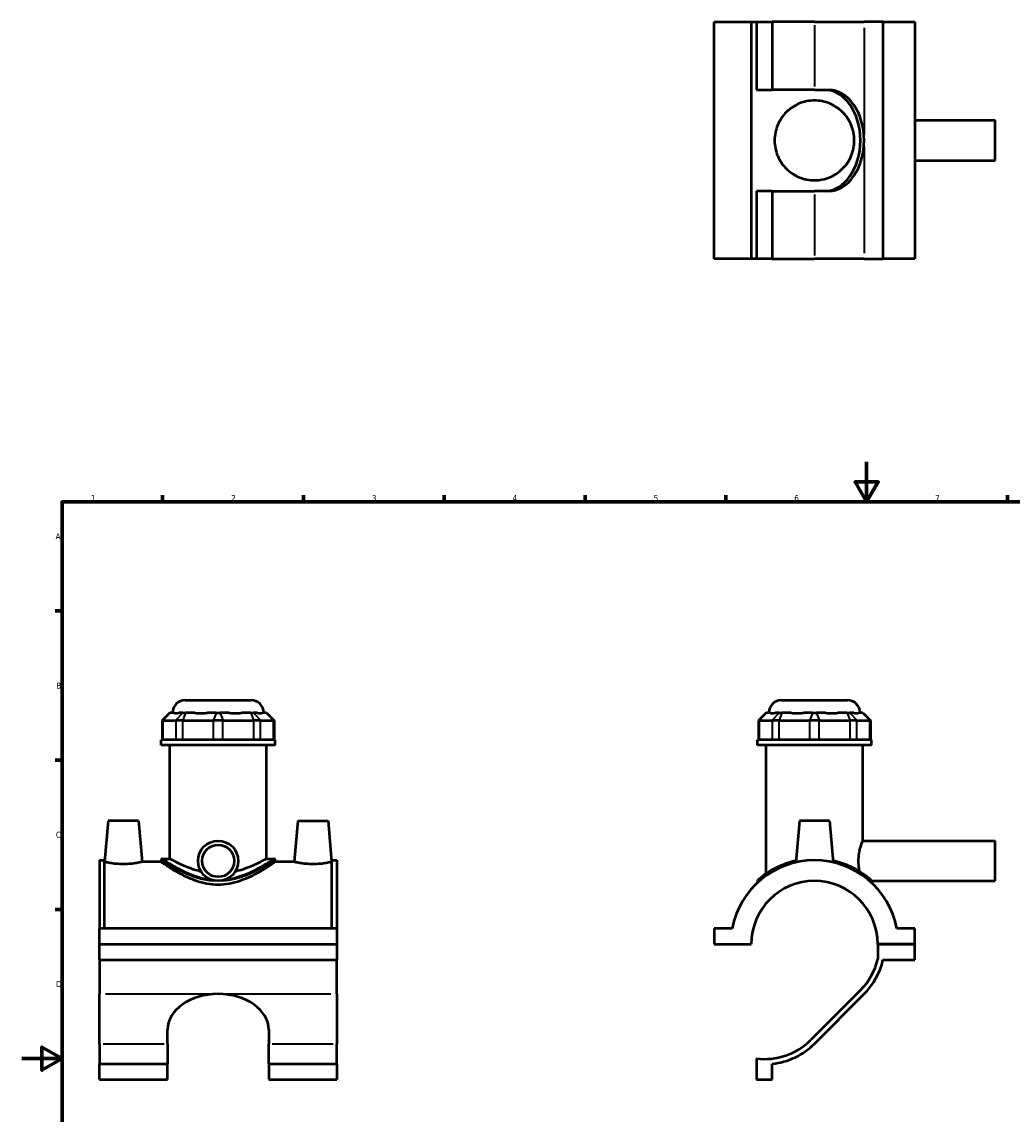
# Model space of a CAD drawing. Header units: millimetres. Extents: x 0 to 898, y -421 to 940.
# Tile 4 of 5: x 0 to 493, y 269 to 813. Entities that reach past the tile are written whole.
import ezdxf

# ---------------------------------------------------------------- set-up
doc = ezdxf.new("R2010")
doc.units = ezdxf.units.MM
for name, color, linetype, lineweight in [('Border (ANSI)', 7, 'Continuous', 70), ('Visible (ANSI)', 7, 'Continuous', 50), ('Visible Narrow (ANSI)', 7, 'Continuous', 35)]:
    doc.layers.add(name, color=color, linetype=linetype, lineweight=lineweight)
doc.styles.add('Note Text (ANSI)', font='tahoma.ttf')

# ---------------------------------------------------------------- blocks, each defined once
blk = doc.blocks.new('Borders Default Border')
at = {"layer": 'Border (ANSI)'}
for p, q in [((70.08, 574), (70.08, 577.45)), ((140.17, 574), (140.17, 577.45)), ((210.25, 574), (210.25, 577.45)), ((280.33, 574), (280.33, 577.45)), ((350.42, 574), (350.42, 577.45)), ((490.58, 574), (490.58, 577.45)), ((560.67, 574), (560.67, 577.45)), ((630.75, 574), (630.75, 577.45)), ((700.83, 574), (700.83, 577.45)), ((770.92, 574), (770.92, 577.45)), ((20, 519.75), (16.55, 519.75)), ((821, 519.75), (824.45, 519.75)), ((20, 445.5), (16.55, 445.5)), ((821, 445.5), (824.45, 445.5)), ((20, 371.25), (16.55, 371.25)), ((821, 371.25), (824.45, 371.25)), ((20, 222.75), (16.55, 222.75)), ((821, 222.75), (824.45, 222.75)), ((20, 148.5), (16.55, 148.5)), ((821, 148.5), (824.45, 148.5)), ((20, 74.25), (16.55, 74.25)), ((821, 74.25), (824.45, 74.25)), ((70.08, 20), (70.08, 16.55)), ((140.17, 20), (140.17, 16.55)), ((210.25, 20), (210.25, 16.55)), ((280.33, 20), (280.33, 16.55)), ((350.42, 20), (350.42, 16.55)), ((490.58, 20), (490.58, 16.55)), ((560.67, 20), (560.67, 16.55)), ((630.75, 20), (630.75, 16.55)), ((700.83, 20), (700.83, 16.55)), ((770.92, 20), (770.92, 16.55))]:
    blk.add_line(p, q, dxfattribs=at)
at = {"layer": 'Border (ANSI)', "flags": 128}
for points in [[(420.5, 594), (420.5, 574), (414.73, 584), (426.27, 584), (420.5, 574)], [(20, 20), (20, 574), (821, 574), (821, 20), (20, 20)], [(0, 297), (20, 297), (10, 302.77), (10, 291.23), (20, 297)], [(841, 297), (821, 297), (831, 302.77), (831, 291.23), (821, 297)], [(420.5, 0), (420.5, 20), (414.73, 10), (426.27, 10), (420.5, 20)]]:
    blk.add_lwpolyline(points, dxfattribs=at)
at = {"layer": 'Border (ANSI)', "color": 230, "true_color": 0xff0080, "attachment_point": 7, "style": 'Note Text (ANSI)'}
for s, insert, char_height in [('1', (34.35, 574.4), 3.05), ('2', (104.2, 574.4), 3.05), ('3', (174.26, 574.34), 3.05), ('4', (244.23, 574.4), 3.05), ('5', (314.48, 574.34), 3.05), ('6', (384.49, 574.34), 3.05), ('7', (454.6, 574.4), 3.05), ('8', (524.63, 574.33), 3.05), ('9', (594.7, 574.34), 3.05), ('10', (663.96, 574.34), 3.048), ('11', (734.04, 574.4), 3.048), ('12', (804.13, 574.4), 3.048), ('A', (16.78, 555.35), 3.05), ('A', (821.63, 555.35), 3.05), ('B', (17.15, 481.1), 3.05), ('B', (821.99, 481.1), 3.05), ('C', (16.95, 406.8), 3.05), ('C', (821.8, 406.8), 3.05), ('D', (16.96, 332.6), 3.05), ('D', (821.81, 332.6), 3.05), ('E', (17.21, 258.35), 3.05), ('E', (822.05, 258.35), 3.05), ('F', (17.29, 184.1), 3.05), ('F', (822.14, 184.1), 3.05), ('G', (16.81, 109.79), 3.05), ('G', (821.66, 109.79), 3.05), ('H', (16.97, 35.6), 3.05), ('H', (821.81, 35.6), 3.05), ('1', (34.35, 16.55), 3.05), ('2', (104.2, 16.55), 3.05), ('3', (174.26, 16.49), 3.05), ('4', (244.23, 16.55), 3.05), ('5', (314.48, 16.49), 3.05), ('6', (384.49, 16.49), 3.05), ('7', (454.6, 16.55), 3.05), ('8', (524.63, 16.48), 3.05), ('9', (594.7, 16.49), 3.05), ('10', (663.96, 16.49), 3.048), ('11', (734.04, 16.55), 3.048), ('12', (804.13, 16.55), 3.048)]:
    blk.add_mtext(s, dxfattribs=dict(at, insert=insert, char_height=char_height))

msp = doc.modelspace()

# ---------------------------------------------------------------- linework, layer by layer
at = {"layer": 'Visible (ANSI)'}
for p, q in [((344.531, 812.886), (363.031, 812.886)), ((344.531, 694.886), (344.531, 812.886)), ((363.031, 812.886), (363.031, 694.886)), ((363.031, 812.886), (365.631, 812.886)), ((365.631, 812.886), (365.631, 779.086)), ((365.631, 812.886), (373.456, 812.886)), ((373.456, 812.886), (373.456, 779.086)), ((394.531, 812.886), (373.456, 812.886)), ((394.531, 812.886), (419.262, 812.886)), ((428.631, 812.886), (419.262, 812.886)), ((428.631, 812.886), (428.631, 694.886)), ((428.631, 812.886), (444.531, 812.886)), ((444.531, 812.886), (444.531, 694.886)), ((365.631, 779.086), (373.456, 779.086)), ((394.531, 779.086), (373.456, 779.086)), ((394.531, 779.086), (401.443, 779.086)), ((444.531, 763.886), (484.531, 763.886)), ((484.531, 743.886), (484.531, 763.886)), ((444.531, 743.886), (484.531, 743.886)), ((373.456, 728.686), (365.631, 728.686)), ((365.631, 728.686), (365.631, 694.886)), ((373.456, 728.686), (394.531, 728.686)), ((373.456, 728.686), (373.456, 694.886)), ((401.443, 728.686), (394.531, 728.686)), ((363.031, 694.886), (344.531, 694.886)), ((365.631, 694.886), (363.031, 694.886)), ((373.456, 694.886), (365.631, 694.886)), ((373.456, 694.886), (394.531, 694.886)), ((419.262, 694.886), (394.531, 694.886)), ((419.262, 694.886), (428.631, 694.886)), ((444.531, 694.886), (428.631, 694.886)), ((81.335, 475.398), (114.095, 475.398)), ((378.151, 475.398), (410.911, 475.398)), ((73.664, 469.098), (69.884, 465.318)), ((73.664, 469.098), (73.856, 469.098)), ((75.679, 469.098), (73.856, 469.098)), ((80.162, 469.098), (78.34, 469.098)), ((80.162, 469.098), (81.526, 469.098)), ((85.927, 469.098), (81.526, 469.098)), ((96.751, 469.098), (92.35, 469.098)), ((96.751, 469.098), (98.68, 469.098)), ((103.08, 469.098), (98.68, 469.098)), ((113.904, 469.098), (109.504, 469.098)), ((113.904, 469.098), (115.268, 469.098)), ((117.091, 469.098), (115.268, 469.098)), ((121.574, 469.098), (119.752, 469.098)), ((121.574, 469.098), (121.766, 469.098)), ((121.766, 469.098), (125.546, 465.318)), ((370.48, 469.098), (366.7, 465.318)), ((370.48, 469.098), (370.672, 469.098)), ((372.495, 469.098), (370.672, 469.098)), ((376.978, 469.098), (375.156, 469.098)), ((376.978, 469.098), (378.342, 469.098)), ((382.743, 469.098), (378.342, 469.098)), ((393.567, 469.098), (389.166, 469.098)), ((393.567, 469.098), (395.496, 469.098)), ((399.896, 469.098), (395.496, 469.098)), ((410.72, 469.098), (406.32, 469.098)), ((410.72, 469.098), (412.084, 469.098)), ((413.907, 469.098), (412.084, 469.098)), ((418.39, 469.098), (416.568, 469.098)), ((418.39, 469.098), (418.582, 469.098)), ((418.582, 469.098), (422.362, 465.318)), ((70.364, 465.318), (69.884, 465.318)), ((69.884, 465.318), (69.884, 455.598)), ((70.364, 465.318), (76.67, 465.318)), ((80.08, 465.318), (76.67, 465.318)), ((80.08, 465.318), (95.304, 465.318)), ((100.126, 465.318), (95.304, 465.318)), ((100.126, 465.318), (115.351, 465.318)), ((118.76, 465.318), (115.351, 465.318)), ((118.76, 465.318), (125.067, 465.318)), ((125.546, 465.318), (125.067, 465.318)), ((125.546, 465.318), (125.546, 455.598)), ((367.18, 465.318), (366.7, 465.318)), ((366.7, 465.318), (366.7, 455.598)), ((367.18, 465.318), (373.486, 465.318)), ((376.896, 465.318), (373.486, 465.318)), ((376.896, 465.318), (392.12, 465.318)), ((396.942, 465.318), (392.12, 465.318)), ((396.942, 465.318), (412.167, 465.318)), ((415.576, 465.318), (412.167, 465.318)), ((415.576, 465.318), (421.883, 465.318)), ((422.362, 465.318), (421.883, 465.318)), ((422.362, 465.318), (422.362, 455.598)), ((126.065, 455.598), (69.365, 455.598)), ((69.365, 452.898), (69.365, 455.598)), ((126.065, 452.898), (69.365, 452.898)), ((73.618, 396.486), (73.618, 452.898)), ((121.813, 396.486), (121.813, 452.898)), ((126.065, 452.898), (126.065, 455.598)), ((422.881, 455.598), (366.181, 455.598)), ((366.181, 452.898), (366.181, 455.598)), ((422.881, 452.898), (366.181, 452.898)), ((370.434, 389.013), (370.434, 452.898)), ((418.629, 405.398), (418.629, 452.898)), ((422.881, 452.898), (422.881, 455.598)), ((43.015, 415.398), (41.217, 394.848)), ((58.015, 415.398), (43.015, 415.398)), ((58.015, 415.398), (59.813, 394.848)), ((137.415, 415.398), (135.617, 394.848)), ((137.415, 415.398), (152.415, 415.398)), ((152.415, 415.398), (154.213, 394.848)), ((387.031, 415.398), (385.213, 394.615)), ((402.031, 415.398), (387.031, 415.398)), ((402.031, 415.398), (403.85, 394.615)), ((418.629, 405.398), (484.531, 405.398)), ((484.531, 385.398), (484.531, 405.398)), ((38.715, 395.667), (38.715, 361.773)), ((38.715, 395.667), (41.075, 395.667)), ((41.075, 361.773), (41.075, 395.667)), ((41.217, 394.848), (41.075, 394.848)), ((69.365, 394.848), (59.813, 394.848)), ((69.365, 395.856), (69.365, 394.848)), ((69.995, 396.486), (73.618, 396.486)), ((121.813, 396.486), (125.435, 396.486)), ((126.065, 395.856), (126.065, 394.848)), ((135.617, 394.848), (126.065, 394.848)), ((154.355, 394.848), (154.213, 394.848)), ((154.355, 361.773), (154.355, 395.667)), ((154.355, 395.667), (156.715, 395.667)), ((156.715, 395.667), (156.715, 361.773)), ((366.181, 385.396), (366.181, 384.573)), ((422.881, 385.398), (484.531, 385.398)), ((422.881, 385.396), (422.881, 384.573)), ((156.715, 361.773), (38.715, 361.773)), ((38.715, 353.948), (38.715, 361.773)), ((156.715, 361.773), (156.715, 353.948)), ((353.511, 361.773), (344.531, 361.773)), ((344.531, 361.773), (344.531, 353.948)), ((444.531, 361.773), (435.551, 361.773)), ((444.531, 353.948), (444.531, 361.773)), ((38.715, 353.948), (156.715, 353.948)), ((38.715, 353.948), (156.715, 353.948)), ((38.715, 346.123), (38.715, 353.948)), ((156.715, 353.948), (156.715, 346.123)), ((344.531, 353.948), (363.031, 353.948)), ((426.031, 353.948), (444.531, 353.948)), ((444.531, 353.948), (426.031, 353.948)), ((426.031, 353.948), (426.031, 346.422)), ((444.531, 346.123), (444.531, 353.948)), ((38.715, 346.123), (38.715, 329.167)), ((38.715, 346.123), (156.715, 346.123)), ((156.715, 329.167), (156.715, 346.123)), ((428.631, 346.123), (444.531, 346.123)), ((38.715, 304.436), (38.715, 329.167)), ((156.715, 329.167), (156.715, 304.436)), ((417.424, 331.006), (392.693, 306.275)), ((394.531, 304.436), (419.262, 329.167)), ((72.515, 304.436), (72.515, 311.348)), ((122.915, 311.348), (122.915, 304.436)), ((38.715, 304.436), (38.715, 294.384)), ((72.515, 304.436), (72.515, 294.384)), ((122.915, 294.384), (122.915, 304.436)), ((156.715, 294.384), (156.715, 304.436)), ((38.715, 294.384), (72.515, 294.384)), ((38.715, 286.616), (38.715, 294.384)), ((72.515, 286.616), (72.515, 294.384)), ((122.915, 294.384), (122.915, 286.616)), ((122.915, 294.384), (156.715, 294.384)), ((156.715, 294.384), (156.715, 286.616)), ((365.631, 297.062), (365.631, 286.616)), ((373.456, 286.616), (373.456, 294.384)), ((38.715, 286.616), (72.515, 286.616)), ((122.915, 286.616), (156.715, 286.616)), ((365.631, 286.616), (373.456, 286.616))]:
    msp.add_line(p, q, dxfattribs=at)
for radius in [10, 8]:
    msp.add_circle((97.715, 395.398), radius, dxfattribs=at)
for centre, radius, start, end in [((81.335, 469.098), 6.3, 90, 180), ((114.095, 469.098), 6.3, 0, 90), ((378.151, 469.098), 6.3, 90, 180), ((410.911, 469.098), 6.3, 0, 90), ((69.995, 395.856), 0.63, 90, 180), ((125.435, 395.856), 0.63, 0, 90), ((394.531, 353.898), 41.769, 10.86741, 169.13259), ((394.531, 353.898), 31.5, 0.09095, 179.90905), ((366.811, 385.396), 0.63, 131.35028, 180), ((422.251, 385.396), 0.63, 0, 0.25211), ((394.531, 353.898), 32.375, 315, 346.64774), ((394.531, 353.898), 34.975, 315, 347.15579), ((369.8, 329.167), 32.375, 262.60172, 315), ((369.8, 329.167), 34.975, 276.00049, 315)]:
    msp.add_arc(centre, radius, start, end, dxfattribs=at)
for centre, major_axis, start_param, end_param in [((399.605, 753.886), (0, 25.2), 4.712389, 6.2831853), ((401.443, 753.886), (0, 25.2), 4.712389, 6.2831853), ((399.605, 753.886), (0, -25.2), 0, 1.5707963), ((401.443, 753.886), (0, -25.2), 0, 1.5707963), ((97.715, 311.348), (-25.2, 0), 4.712389, 6.2831853), ((97.715, 311.348), (25.2, 0), 0, 1.5707963)]:
    msp.add_ellipse(centre, major_axis=major_axis, ratio=0.7071068, start_param=start_param, end_param=end_param, dxfattribs=at)
for points, knots in [([(374.686, 753.886), (374.686, 755.181), (374.815, 756.502), (375.337, 759.097), (375.73, 760.372), (376.751, 762.797), (377.38, 763.951), (378.821, 766.079), (379.634, 767.054), (381.356, 768.775), (382.327, 769.587), (384.456, 771.031), (385.614, 771.663), (388.05, 772.689), (389.33, 773.083), (391.928, 773.604), (393.246, 773.731), (395.816, 773.731), (397.134, 773.604), (399.732, 773.083), (401.013, 772.689), (403.449, 771.663), (404.606, 771.031), (406.735, 769.587), (407.706, 768.775), (409.428, 767.054), (410.241, 766.079), (411.683, 763.951), (412.311, 762.797), (413.332, 760.372), (413.725, 759.097), (414.247, 756.502), (414.376, 755.181), (414.376, 752.59), (414.247, 751.269), (413.725, 748.674), (413.332, 747.399), (412.311, 744.974), (411.683, 743.821), (410.241, 741.692), (409.428, 740.717), (407.706, 738.996), (406.735, 738.184), (404.606, 736.74), (403.449, 736.108), (401.013, 735.082), (399.732, 734.688), (397.134, 734.167), (395.816, 734.041), (393.246, 734.041), (391.928, 734.167), (389.33, 734.688), (388.05, 735.082), (385.614, 736.108), (384.456, 736.74), (382.327, 738.184), (381.356, 738.996), (379.634, 740.717), (378.821, 741.692), (377.38, 743.821), (376.751, 744.974), (375.73, 747.399), (375.337, 748.674), (374.815, 751.269), (374.686, 752.59), (374.686, 753.886)], [0, 0, 0, 0, 0.3887585, 0.3887585, 0.777517, 0.777517, 1.1662755, 1.1662755, 1.555034, 1.555034, 1.9405946, 1.9405946, 2.3261551, 2.3261551, 2.7117156, 2.7117156, 3.0972762, 3.0972762, 3.4828367, 3.4828367, 3.8683972, 3.8683972, 4.2539578, 4.2539578, 4.6395183, 4.6395183, 5.0282768, 5.0282768, 5.4170353, 5.4170353, 5.8057938, 5.8057938, 6.1945523, 6.1945523, 6.5833108, 6.5833108, 6.9720693, 6.9720693, 7.3608278, 7.3608278, 7.7495863, 7.7495863, 8.1351469, 8.1351469, 8.5207074, 8.5207074, 8.9062679, 8.9062679, 9.2918285, 9.2918285, 9.677389, 9.677389, 10.0629495, 10.0629495, 10.4485101, 10.4485101, 10.8340706, 10.8340706, 11.2228291, 11.2228291, 11.6115876, 11.6115876, 12.0003461, 12.0003461, 12.3891046, 12.3891046, 12.3891046, 12.3891046]), ([(75.679, 469.098), (75.714, 469.076), (75.751, 469.054), (76.055, 468.897), (76.4, 468.836), (76.767, 468.836), (77.134, 468.836), (77.592, 468.897), (78.187, 469.054), (78.263, 469.076), (78.34, 469.098)], [4.45759646, 4.45759646, 4.45759646, 4.45759646, 4.49897962, 4.49897962, 4.78669242, 4.78669242, 4.78669242, 5.07440523, 5.07440523, 5.11578838, 5.11578838, 5.11578838, 5.11578838]), ([(85.927, 469.098), (86.054, 469.076), (86.181, 469.054), (87.207, 468.897), (88.152, 468.836), (89.038, 468.836), (89.924, 468.836), (90.917, 468.897), (92.062, 469.054), (92.206, 469.076), (92.35, 469.098)], [4.45759646, 4.45759646, 4.45759646, 4.45759646, 4.49897962, 4.49897962, 4.78669242, 4.78669242, 4.78669242, 5.07440523, 5.07440523, 5.11578838, 5.11578838, 5.11578838, 5.11578838]), ([(103.08, 469.098), (103.224, 469.076), (103.369, 469.054), (104.514, 468.897), (105.506, 468.836), (106.392, 468.836), (107.279, 468.836), (108.224, 468.897), (109.249, 469.054), (109.377, 469.076), (109.504, 469.098)], [4.45759646, 4.45759646, 4.45759646, 4.45759646, 4.49897962, 4.49897962, 4.78669242, 4.78669242, 4.78669242, 5.07440523, 5.07440523, 5.11578838, 5.11578838, 5.11578838, 5.11578838]), ([(117.091, 469.098), (117.168, 469.076), (117.244, 469.054), (117.839, 468.897), (118.297, 468.836), (118.664, 468.836), (119.031, 468.836), (119.375, 468.897), (119.68, 469.054), (119.717, 469.076), (119.752, 469.098)], [4.45759646, 4.45759646, 4.45759646, 4.45759646, 4.49897962, 4.49897962, 4.78669242, 4.78669242, 4.78669242, 5.07440523, 5.07440523, 5.11578838, 5.11578838, 5.11578838, 5.11578838]), ([(372.495, 469.098), (372.53, 469.076), (372.567, 469.054), (372.871, 468.897), (373.216, 468.836), (373.583, 468.836), (373.95, 468.836), (374.408, 468.897), (375.003, 469.054), (375.079, 469.076), (375.156, 469.098)], [4.45759646, 4.45759646, 4.45759646, 4.45759646, 4.49897962, 4.49897962, 4.78669242, 4.78669242, 4.78669242, 5.07440523, 5.07440523, 5.11578838, 5.11578838, 5.11578838, 5.11578838]), ([(382.743, 469.098), (382.869, 469.076), (382.997, 469.054), (384.023, 468.897), (384.968, 468.836), (385.854, 468.836), (386.74, 468.836), (387.732, 468.897), (388.878, 469.054), (389.022, 469.076), (389.166, 469.098)], [4.45759646, 4.45759646, 4.45759646, 4.45759646, 4.49897962, 4.49897962, 4.78669242, 4.78669242, 4.78669242, 5.07440523, 5.07440523, 5.11578838, 5.11578838, 5.11578838, 5.11578838]), ([(399.896, 469.098), (400.04, 469.076), (400.184, 469.054), (401.33, 468.897), (402.322, 468.836), (403.208, 468.836), (404.094, 468.836), (405.04, 468.897), (406.065, 469.054), (406.193, 469.076), (406.32, 469.098)], [4.45759646, 4.45759646, 4.45759646, 4.45759646, 4.49897962, 4.49897962, 4.78669242, 4.78669242, 4.78669242, 5.07440523, 5.07440523, 5.11578838, 5.11578838, 5.11578838, 5.11578838]), ([(413.907, 469.098), (413.984, 469.076), (414.06, 469.054), (414.655, 468.897), (415.113, 468.836), (415.48, 468.836), (415.847, 468.836), (416.191, 468.897), (416.496, 469.054), (416.532, 469.076), (416.568, 469.098)], [4.45759646, 4.45759646, 4.45759646, 4.45759646, 4.49897962, 4.49897962, 4.78669242, 4.78669242, 4.78669242, 5.07440523, 5.07440523, 5.11578838, 5.11578838, 5.11578838, 5.11578838]), ([(417.108, 390.009), (416.993, 390.494), (416.884, 391.012), (416.579, 392.779), (416.456, 394.125), (416.456, 396.672), (416.579, 398.017), (417.003, 400.476), (417.298, 401.59), (417.838, 403.348), (418.121, 404.116), (418.518, 405.141), (418.629, 405.398), (418.629, 405.398)], [2.5046744, 2.5046744, 2.5046744, 2.5046744, 2.6720667, 2.6720667, 3.0540496, 3.0540496, 3.4360325, 3.4360325, 3.8180155, 3.8180155, 4.1995449, 4.1995449, 4.5810744, 4.5810744, 4.5810744, 4.5810744]), ([(50.515, 393.756), (49.336, 393.756), (48.082, 393.815), (45.786, 394.025), (44.742, 394.173), (43.101, 394.446), (42.392, 394.59), (41.45, 394.793), (41.217, 394.848), (41.217, 394.848)], [2.8272499, 2.8272499, 2.8272499, 2.8272499, 3.1811028, 3.1811028, 3.5349557, 3.5349557, 3.8879153, 3.8879153, 4.2408749, 4.2408749, 4.2408749, 4.2408749]), ([(59.813, 394.848), (59.813, 394.848), (59.581, 394.793), (58.639, 394.59), (57.929, 394.446), (56.288, 394.173), (55.245, 394.025), (52.948, 393.815), (51.695, 393.756), (50.515, 393.756)], [7.0681249, 7.0681249, 7.0681249, 7.0681249, 7.4210845, 7.4210845, 7.7740441, 7.7740441, 8.1278969, 8.1278969, 8.4817498, 8.4817498, 8.4817498, 8.4817498]), ([(97.715, 383.448), (95.841, 383.448), (93.942, 383.632), (90.227, 384.327), (88.409, 384.837), (84.955, 386.045), (83.316, 386.743), (80.289, 388.178), (78.901, 388.914), (76.453, 390.288), (75.299, 390.98), (73.241, 392.259), (72.336, 392.847), (70.867, 393.82), (70.3, 394.206), (69.549, 394.72), (69.365, 394.848), (69.365, 394.848)], [0, 0, 0, 0, 0.5623727, 0.5623727, 1.1247455, 1.1247455, 1.6871182, 1.6871182, 2.249491, 2.249491, 2.8043035, 2.8043035, 3.3591159, 3.3591159, 3.9139284, 3.9139284, 4.4687409, 4.4687409, 4.4687409, 4.4687409]), ([(89.292, 390.009), (88.989, 390.08), (88.69, 390.153), (86.917, 390.608), (85.511, 391.054), (82.917, 391.985), (81.729, 392.469), (79.628, 393.386), (78.638, 393.853), (76.882, 394.721), (76.115, 395.122), (74.873, 395.786), (74.398, 396.049), (73.77, 396.4), (73.618, 396.486), (73.618, 396.486)], [0.8409176, 0.8409176, 0.8409176, 0.8409176, 0.9348549, 0.9348549, 1.4022823, 1.4022823, 1.8697097, 1.8697097, 2.3348671, 2.3348671, 2.8000245, 2.8000245, 3.2651819, 3.2651819, 3.7303393, 3.7303393, 3.7303393, 3.7303393]), ([(126.065, 394.848), (126.065, 394.848), (125.881, 394.72), (125.131, 394.206), (124.564, 393.82), (123.094, 392.847), (122.19, 392.259), (120.132, 390.98), (118.977, 390.288), (116.53, 388.914), (115.142, 388.178), (112.115, 386.743), (110.475, 386.045), (107.022, 384.837), (105.204, 384.327), (101.488, 383.632), (99.59, 383.448), (97.715, 383.448)], [13.4062227, 13.4062227, 13.4062227, 13.4062227, 13.9610351, 13.9610351, 14.5158476, 14.5158476, 15.0706601, 15.0706601, 15.6254726, 15.6254726, 16.1878453, 16.1878453, 16.750218, 16.750218, 17.3125908, 17.3125908, 17.8749635, 17.8749635, 17.8749635, 17.8749635]), ([(121.813, 396.486), (121.813, 396.486), (121.661, 396.4), (121.033, 396.049), (120.558, 395.786), (119.316, 395.122), (118.549, 394.721), (116.792, 393.853), (115.802, 393.386), (113.702, 392.469), (112.514, 391.985), (109.919, 391.054), (108.513, 390.608), (106.741, 390.153), (106.441, 390.08), (106.139, 390.009)], [11.1910178, 11.1910178, 11.1910178, 11.1910178, 11.6561752, 11.6561752, 12.1213326, 12.1213326, 12.58649, 12.58649, 13.0516474, 13.0516474, 13.5190748, 13.5190748, 13.9865023, 13.9865023, 14.0804395, 14.0804395, 14.0804395, 14.0804395]), ([(144.915, 393.756), (143.736, 393.756), (142.482, 393.815), (140.186, 394.025), (139.142, 394.173), (137.501, 394.446), (136.792, 394.59), (135.85, 394.793), (135.617, 394.848), (135.617, 394.848)], [0, 0, 0, 0, 0.3538529, 0.3538529, 0.7077058, 0.7077058, 1.0606654, 1.0606654, 1.413625, 1.413625, 1.413625, 1.413625]), ([(154.213, 394.848), (154.213, 394.848), (153.981, 394.793), (153.039, 394.59), (152.329, 394.446), (150.688, 394.173), (149.645, 394.025), (147.348, 393.815), (146.095, 393.756), (144.915, 393.756)], [4.2408749, 4.2408749, 4.2408749, 4.2408749, 4.5938345, 4.5938345, 4.9467941, 4.9467941, 5.300647, 5.300647, 5.6544999, 5.6544999, 5.6544999, 5.6544999]), ([(385.29, 395.47), (383.795, 395.138), (382.356, 394.734), (378.086, 393.303), (375.526, 392.09), (371.024, 389.515), (369.164, 388.142), (367.254, 386.617), (366.775, 386.201), (366.446, 385.914), (366.395, 385.869), (366.395, 385.869)], [14.2695062, 14.2695062, 14.2695062, 14.2695062, 14.7415995, 14.7415995, 15.7510923, 15.7510923, 16.8698148, 16.8698148, 17.5089671, 17.5089671, 17.7949526, 17.7949526, 17.7949526, 17.7949526]), ([(422.425, 386.08), (422.315, 386.175), (422.169, 386.302), (421.471, 386.89), (420.674, 387.542), (418.465, 389.155), (416.978, 390.146), (413.172, 392.262), (410.747, 393.384), (406.67, 394.744), (405.249, 395.142), (403.772, 395.47)], [9.2578284, 9.2578284, 9.2578284, 9.2578284, 9.5045303, 9.5045303, 10.2048924, 10.2048924, 11.010602, 11.010602, 11.9570149, 11.9570149, 12.4231432, 12.4231432, 12.4231432, 12.4231432]), ([(422.881, 385.398), (422.881, 385.398), (422.881, 385.398), (422.881, 385.398), (422.881, 385.398), (422.881, 385.398), (422.881, 385.398), (422.881, 385.399), (422.881, 385.4), (422.872, 385.425), (422.825, 385.565), (422.646, 385.847), (422.556, 385.961), (422.442, 386.066), (422.434, 386.073), (422.425, 386.08)], [-0.25261738, -0.25261738, -0.25261738, -0.25261738, -0.25190943, -0.25190943, -0.25072049, -0.25072049, -0.24877258, -0.24877258, -0.23830245, -0.23830245, -0.09438394, -0.09438394, -0.00637806, -0.00637806, 0, 0, 0, 0])]:
    msp.add_open_spline(points, degree=3, knots=knots, dxfattribs=at)
at = {"layer": 'Visible Narrow (ANSI)'}
for p, q in [((394.531, 811.196), (394.531, 780.776)), ((419.262, 809.936), (419.262, 756.836)), ((419.262, 750.936), (419.262, 697.836)), ((394.531, 726.996), (394.531, 696.576)), ((73.682, 468.909), (70.539, 465.507)), ((79.988, 468.909), (76.845, 465.507)), ((81.454, 468.909), (80.152, 465.507)), ((96.679, 468.909), (95.377, 465.507)), ((98.752, 468.909), (100.054, 465.507)), ((113.977, 468.909), (115.279, 465.507)), ((115.443, 468.909), (118.586, 465.507)), ((121.749, 468.909), (124.892, 465.507)), ((370.497, 468.909), (367.354, 465.507)), ((376.804, 468.909), (373.661, 465.507)), ((378.27, 468.909), (376.968, 465.507)), ((393.495, 468.909), (392.193, 465.507)), ((395.568, 468.909), (396.87, 465.507)), ((410.793, 468.909), (412.094, 465.507)), ((412.259, 468.909), (415.402, 465.507)), ((418.565, 468.909), (421.708, 465.507)), ((70.364, 456.084), (70.364, 464.832)), ((76.67, 464.832), (76.67, 456.084)), ((80.08, 456.084), (80.08, 464.832)), ((95.304, 464.832), (95.304, 456.084)), ((100.126, 456.084), (100.126, 464.832)), ((115.351, 464.832), (115.351, 456.084)), ((118.76, 456.084), (118.76, 464.832)), ((125.067, 464.832), (125.067, 456.084)), ((367.18, 456.084), (367.18, 464.832)), ((373.486, 464.832), (373.486, 456.084)), ((376.896, 456.084), (376.896, 464.832)), ((392.12, 464.832), (392.12, 456.084)), ((396.942, 456.084), (396.942, 464.832)), ((412.167, 464.832), (412.167, 456.084)), ((415.576, 456.084), (415.576, 464.832)), ((421.883, 464.832), (421.883, 456.084)), ((41.665, 329.167), (94.765, 329.167)), ((100.665, 329.167), (153.765, 329.167)), ((40.405, 304.436), (70.825, 304.436)), ((124.605, 304.436), (155.025, 304.436))]:
    msp.add_line(p, q, dxfattribs=at)
msp.add_ellipse((97.72, 385.396), major_axis=(0, 0.63), ratio=0.0001702, start_param=4.712609, end_param=4.7165704, dxfattribs=at)
for points, knots in [([(69.46, 395.795), (69.518, 395.758), (69.604, 395.703), (70.233, 395.299), (71.313, 394.606), (74.336, 392.8), (76.261, 391.695), (80.425, 389.61), (82.578, 388.634), (86.987, 387.044), (89.197, 386.402), (92.792, 385.738), (94.1, 385.569), (95.421, 385.476)], [-13.1238681, -13.1238681, -13.1238681, -13.1238681, -12.9141634, -12.9141634, -11.9570149, -11.9570149, -11.010602, -11.010602, -10.2048924, -10.2048924, -9.5045303, -9.5045303, -9.1196978, -9.1196978, -9.1196978, -9.1196978]), ([(92.067, 386.379), (91.929, 386.403), (91.792, 386.429), (89.386, 386.89), (87.225, 387.542), (82.914, 389.155), (80.809, 390.146), (76.738, 392.262), (74.855, 393.384), (71.9, 395.217), (70.843, 395.921), (70.219, 396.337), (70.131, 396.395), (70.074, 396.433)], [9.462253, 9.462253, 9.462253, 9.462253, 9.5045303, 9.5045303, 10.2048924, 10.2048924, 11.010602, 11.010602, 11.9570149, 11.9570149, 12.9141634, 12.9141634, 13.1418973, 13.1418973, 13.1418973, 13.1418973]), ([(100.018, 385.478), (102.113, 385.627), (104.176, 385.969), (107.586, 386.812), (108.984, 387.245), (113.521, 388.861), (116.354, 390.236), (120.898, 392.663), (122.686, 393.739), (125.037, 395.191), (125.734, 395.642), (125.972, 395.796)], [-26.4693235, -26.4693235, -26.4693235, -26.4693235, -25.8584655, -25.8584655, -25.4052385, -25.4052385, -24.3150629, -24.3150629, -23.3169997, -23.3169997, -22.4659765, -22.4659765, -22.4659765, -22.4659765]), ([(125.358, 396.435), (125.14, 396.288), (124.452, 395.825), (122.131, 394.337), (120.383, 393.245), (115.939, 390.781), (113.17, 389.386), (108.733, 387.746), (107.366, 387.307), (105.103, 386.726), (104.24, 386.536), (103.363, 386.379)], [22.4479938, 22.4479938, 22.4479938, 22.4479938, 23.3169997, 23.3169997, 24.3150629, 24.3150629, 25.4052385, 25.4052385, 25.8584655, 25.8584655, 26.1276534, 26.1276534, 26.1276534, 26.1276534]), ([(366.24, 385.446), (366.264, 385.467), (366.296, 385.494), (366.564, 385.723), (367.047, 386.133), (368.971, 387.636), (370.845, 388.989), (375.382, 391.525), (377.961, 392.72), (381.757, 393.964), (382.652, 394.226), (383.573, 394.464)], [-17.6185928, -17.6185928, -17.6185928, -17.6185928, -17.5089671, -17.5089671, -16.8698148, -16.8698148, -15.7510923, -15.7510923, -14.7415995, -14.7415995, -14.444117, -14.444117, -14.444117, -14.444117]), ([(405.49, 394.464), (406.392, 394.231), (407.27, 393.974), (410.87, 392.8), (413.314, 391.695), (417.148, 389.61), (418.647, 388.634), (420.873, 387.044), (421.675, 386.402), (422.515, 385.71), (422.726, 385.529), (422.822, 385.447)], [-12.248533, -12.248533, -12.248533, -12.248533, -11.9570149, -11.9570149, -11.010602, -11.010602, -10.2048924, -10.2048924, -9.5045303, -9.5045303, -9.0740689, -9.0740689, -9.0740689, -9.0740689])]:
    msp.add_open_spline(points, degree=3, knots=knots, dxfattribs=at)

# ---------------------------------------------------------------- block references
msp.add_blockref('Borders Default Border', (0, 0))

doc.saveas('drawing.dxf')
